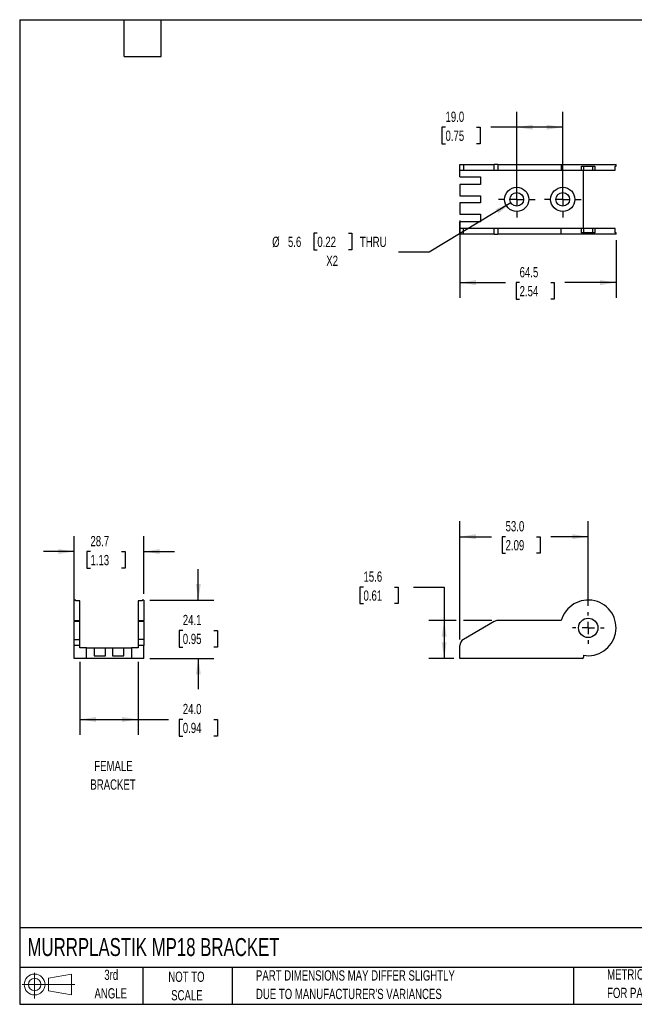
# Model space of a CAD drawing. Header units: millimetres. Extents: x 13 to 546, y 13 to 419.
# Tile 1 of 2: x 13 to 266, y 13 to 419. Entities that reach past the tile are written whole.
import ezdxf

# ---------------------------------------------------------------- set-up
doc = ezdxf.new("R2010")
doc.units = ezdxf.units.MM
doc.header["$LTSCALE"] = 2
doc.linetypes.add('CENTERX2', pattern=[20.32, 12.7, -2.54, 2.54, -2.54])
doc.layers.add('CENTER', color=40, linetype='CENTERX2')
doc.layers.add('SLD-DEFPOINTS', color=7, linetype='Continuous')
doc.layers.add('DIMENSIONS', color=140, linetype='Continuous', lineweight=25)
doc.layers.add('TEXT', color=140, linetype='Continuous', lineweight=25)
doc.styles.add('SLDTEXTSTYLE0', font='TXT', dxfattribs={"width": 0.7})
doc.dimstyles.new('SLDDIMSTYLE0', dxfattribs={"dimtxt": 4.316016, "dimasz": 6.604, "dimexe": 0, "dimexo": 0.0625, "dimgap": 1.079004, "dimtad": 0, "dimtih": 1, "dimtoh": 1, "dimrnd": 1e-09, "dimzin": 12, "dimdsep": 46, "dimtxsty": 'SLDTEXTSTYLE0', "dimsah": 1, "dimcen": 0.09, "dimadec": 0, "dimazin": 3, "dimtfac": 1, "dimtofl": 0, "dimtmove": 0, "dimatfit": 3, "dimfxl": 0, "dimfrac": 2, "dimtolj": 1, "dimtzin": 12, "dimarcsym": 0})
doc.dimstyles.new('SLDDIMSTYLE1', dxfattribs={"dimtxt": 4.316016, "dimasz": 6.604, "dimexe": 0, "dimexo": 0.0625, "dimgap": 1.079004, "dimtad": 0, "dimtih": 1, "dimtoh": 1, "dimrnd": 1e-09, "dimzin": 4, "dimdsep": 46, "dimtxsty": 'SLDTEXTSTYLE0', "dimsah": 1, "dimcen": 0.09, "dimadec": 0, "dimazin": 1, "dimtfac": 1, "dimtofl": 0, "dimtmove": 0, "dimatfit": 3, "dimfxl": 0, "dimfrac": 2, "dimtolj": 1, "dimtzin": 12, "dimarcsym": 0})
doc.dimstyles.new('SLDDIMSTYLE3', dxfattribs={"dimtxt": 4.316016, "dimasz": 6.604, "dimexe": 0, "dimexo": 0.0625, "dimgap": 1.079004, "dimtad": 0, "dimtih": 1, "dimtoh": 1, "dimrnd": 1e-09, "dimzin": 12, "dimdsep": 46, "dimtxsty": 'SLDTEXTSTYLE0', "dimsah": 1, "dimcen": 0.09, "dimadec": 0, "dimazin": 3, "dimtfac": 1, "dimtmove": 0, "dimatfit": 0, "dimfxl": 0, "dimfrac": 2, "dimtolj": 1, "dimtzin": 12, "dimarcsym": 0})
doc.dimstyles.new('SLDDIMSTYLE4', dxfattribs={"dimtxt": 4.316016, "dimasz": 6.604, "dimexe": 0, "dimexo": 0.0625, "dimgap": 1.079004, "dimtad": 0, "dimtih": 1, "dimtoh": 1, "dimrnd": 1e-09, "dimzin": 12, "dimdsep": 46, "dimtxsty": 'SLDTEXTSTYLE0', "dimsah": 1, "dimcen": 0, "dimadec": 0, "dimazin": 3, "dimtfac": 1, "dimtofl": 0, "dimtmove": 0, "dimatfit": 3, "dimfxl": 0, "dimfrac": 2, "dimtolj": 1, "dimtzin": 12, "dimarcsym": 0})

# ---------------------------------------------------------------- blocks, each defined once
blk = doc.blocks.new('Block11')
at = {"color": 7, "linetype": 'Continuous', "lineweight": 18}
for p, q in [((5.18, 10.62), (5.18, 0)), ((10.96, 8.33), (20.35, 10.06)), ((10.96, 3.19), (10.96, 8.33)), ((20.35, 10.06), (20.35, 1.46)), ((0, 5.76), (21.75, 5.76)), ((10.96, 3.19), (20.35, 1.46))]:
    blk.add_line(p, q, dxfattribs=at)
for radius in [4.3, 2.57]:
    blk.add_circle((5.18, 5.76), radius, dxfattribs=at)
blk = doc.blocks.new('Block12')
at = {"layer": 'SLD-DEFPOINTS'}
blk.add_blockref('Block11', (0, 0), dxfattribs=at)
blk = doc.blocks.new('_D_1')
at = {"layer": 'DIMENSIONS'}
for p, q in [((154.64, 184.93), (153.19, 184.93)), ((153.19, 184.93), (153.19, 178.07)), ((167.47, 184.93), (168.92, 184.93)), ((168.92, 184.93), (168.92, 178.07)), ((175.25, 184.93), (187.95, 184.93)), ((187.95, 184.93), (187.95, 171.07)), ((153.19, 178.07), (154.64, 178.07)), ((168.92, 178.07), (167.47, 178.07)), ((192.89, 171.07), (181.6, 171.07)), ((187.95, 171.07), (187.95, 155.47)), ((207.57, 171.07), (195.94, 171.07)), ((191.87, 155.47), (181.6, 155.47))]:
    blk.add_line(p, q, dxfattribs=at)
for points in [[(187.95, 171.07), (186.93, 164.47), (188.96, 164.47)], [(187.95, 155.47), (188.96, 162.08), (186.93, 162.08)]]:
    blk.add_solid(points, dxfattribs=at)
at = {"layer": 'DIMENSIONS', "char_height": 4.233, "attachment_point": 1, "style": 'SLDTEXTSTYLE0'}
for s, insert in [('15.6', (154.64, 191.35)), ('0.61', (154.64, 183.52))]:
    blk.add_mtext(s, dxfattribs=dict(at, insert=insert))
blk = doc.blocks.new('_D_3')
at = {"layer": 'DIMENSIONS'}
for p, q in [((194.41, 163.28), (194.41, 212.06)), ((247.41, 177.15), (247.41, 212.06)), ((194.41, 205.71), (207.45, 205.71)), ((213.3, 205.71), (211.85, 205.71)), ((211.85, 205.71), (211.85, 198.85)), ((226.13, 205.71), (227.58, 205.71)), ((227.58, 205.71), (227.58, 198.85)), ((247.41, 205.71), (231.97, 205.71)), ((211.85, 198.85), (213.3, 198.85)), ((227.58, 198.85), (226.13, 198.85))]:
    blk.add_line(p, q, dxfattribs=at)
for points in [[(194.41, 205.71), (201.02, 204.69), (201.02, 206.72)], [(247.41, 205.71), (240.81, 206.72), (240.81, 204.69)]]:
    blk.add_solid(points, dxfattribs=at)
at = {"layer": 'DIMENSIONS', "char_height": 4.233, "attachment_point": 1, "style": 'SLDTEXTSTYLE0'}
for s, insert in [('53.0', (213.3, 212.13)), ('2.09', (213.3, 204.3))]:
    blk.add_mtext(s, dxfattribs=dict(at, insert=insert))
blk = doc.blocks.new('SW_CENTERMARKSYMBOL_0')
at = {"layer": 'CENTER', "color": 0}
for p, q in [((0, 5.08), (0, 6.54)), ((-5.08, 0), (-6.54, 0)), ((0, 0), (-2.54, 0)), ((0, 0), (0, 2.54)), ((0, 0), (0, -2.54)), ((0, 0), (2.54, 0)), ((5.08, 0), (6.54, 0)), ((0, -5.08), (0, -6.54))]:
    blk.add_line(p, q, dxfattribs=at)
blk = doc.blocks.new('_D_8')
at = {"layer": 'DIMENSIONS'}
for p, q in [((217.91, 347.47), (217.91, 381.07)), ((236.91, 347.47), (236.91, 381.07)), ((188.5, 374.72), (187.05, 374.72)), ((187.05, 374.72), (187.05, 367.86)), ((201.33, 374.72), (202.78, 374.72)), ((202.78, 374.72), (202.78, 367.86)), ((217.91, 374.72), (207.17, 374.72)), ((236.91, 374.72), (217.91, 374.72)), ((187.05, 367.86), (188.5, 367.86)), ((202.78, 367.86), (201.33, 367.86))]:
    blk.add_line(p, q, dxfattribs=at)
for points in [[(217.91, 374.72), (224.52, 373.71), (224.52, 375.74)], [(236.91, 374.72), (230.31, 375.74), (230.31, 373.71)]]:
    blk.add_solid(points, dxfattribs=at)
at = {"layer": 'DIMENSIONS', "char_height": 4.233, "attachment_point": 1, "style": 'SLDTEXTSTYLE0'}
for s, insert in [('19.0', (188.5, 381.15)), ('0.75', (188.5, 373.32))]:
    blk.add_mtext(s, dxfattribs=dict(at, insert=insert))
blk = doc.blocks.new('_D_9')
at = {"layer": 'DIMENSIONS'}
for p, q in [((194.41, 336.24), (194.41, 304.23)), ((258.91, 328.04), (258.91, 304.23)), ((194.41, 310.58), (213.24, 310.58)), ((219.09, 310.58), (217.64, 310.58)), ((217.64, 310.58), (217.64, 303.72)), ((231.92, 310.58), (233.37, 310.58)), ((233.37, 310.58), (233.37, 303.72)), ((258.91, 310.58), (237.77, 310.58)), ((217.64, 303.72), (219.09, 303.72)), ((233.37, 303.72), (231.92, 303.72))]:
    blk.add_line(p, q, dxfattribs=at)
for points in [[(194.41, 310.58), (201.02, 309.56), (201.02, 311.6)], [(258.91, 310.58), (252.31, 311.6), (252.31, 309.56)]]:
    blk.add_solid(points, dxfattribs=at)
at = {"layer": 'DIMENSIONS', "char_height": 4.233, "attachment_point": 1, "style": 'SLDTEXTSTYLE0'}
for s, insert in [('64.5', (219.09, 317)), ('2.54', (219.09, 309.18))]:
    blk.add_mtext(s, dxfattribs=dict(at, insert=insert))
blk = doc.blocks.new('_D_10')
at = {"layer": 'DIMENSIONS'}
for p, q in [((215.51, 343.48), (181.77, 323.1)), ((135.58, 330.92), (134.13, 330.92)), ((134.13, 330.92), (134.13, 324.06)), ((148.41, 330.92), (149.86, 330.92)), ((149.86, 330.92), (149.86, 324.06)), ((134.13, 324.06), (135.58, 324.06)), ((149.86, 324.06), (148.41, 324.06)), ((181.77, 323.1), (169.07, 323.1))]:
    blk.add_line(p, q, dxfattribs=at)
blk.add_solid([(215.51, 343.48), (209.34, 340.94), (210.39, 339.2)], dxfattribs=at)
at = {"layer": 'DIMENSIONS', "char_height": 4.233, "attachment_point": 1, "style": 'SLDTEXTSTYLE0'}
for s, insert in [('%%c', (116.93, 329.52)), ('5.6', (123.45, 329.52)), ('0.22', (135.58, 329.52)), ('THRU', (153.16, 329.52)), ('X2', (139.27, 321.7))]:
    blk.add_mtext(s, dxfattribs=dict(at, insert=insert))
blk = doc.blocks.new('SW_CENTERMARKSYMBOL_2')
at = {"layer": 'CENTER', "color": 0}
for p, q in [((0, 5.08), (0, 7.54)), ((-5.08, 0), (-7.54, 0)), ((0, 0), (-2.54, 0)), ((0, 0), (0, 2.54)), ((0, 0), (0, -2.54)), ((0, 0), (2.54, 0)), ((5.08, 0), (7.54, 0)), ((0, -5.08), (0, -7.54))]:
    blk.add_line(p, q, dxfattribs=at)
blk = doc.blocks.new('SW_CENTERMARKSYMBOL_3')
at = {"layer": 'CENTER', "color": 0}
for p, q in [((0, 5.08), (0, 7.54)), ((-5.08, 0), (-7.54, 0)), ((0, 0), (-2.54, 0)), ((0, 0), (0, 2.54)), ((0, 0), (0, -2.54)), ((0, 0), (2.54, 0)), ((5.08, 0), (7.54, 0)), ((0, -5.08), (0, -7.54))]:
    blk.add_line(p, q, dxfattribs=at)
blk = doc.blocks.new('_D_13')
at = {"layer": 'DIMENSIONS'}
for p, q in [((35.21, 173.21), (35.21, 205.92)), ((63.91, 182.11), (63.91, 205.92)), ((35.21, 199.57), (22.51, 199.57)), ((41.92, 199.57), (40.47, 199.57)), ((40.47, 199.57), (40.47, 192.71)), ((54.75, 199.57), (56.2, 199.57)), ((56.2, 199.57), (56.2, 192.71)), ((63.91, 199.57), (76.61, 199.57)), ((40.47, 192.71), (41.92, 192.71)), ((56.2, 192.71), (54.75, 192.71))]:
    blk.add_line(p, q, dxfattribs=at)
for points in [[(35.21, 199.57), (28.61, 200.59), (28.61, 198.56)], [(63.91, 199.57), (70.51, 198.56), (70.51, 200.59)]]:
    blk.add_solid(points, dxfattribs=at)
at = {"layer": 'DIMENSIONS', "char_height": 4.233, "attachment_point": 1, "style": 'SLDTEXTSTYLE0'}
for s, insert in [('28.7', (41.92, 206)), ('1.13', (41.92, 198.17))]:
    blk.add_mtext(s, dxfattribs=dict(at, insert=insert))
blk = doc.blocks.new('_D_14')
at = {"layer": 'DIMENSIONS'}
for p, q in [((86.45, 179.57), (86.45, 192.27)), ((66.45, 179.57), (92.8, 179.57)), ((80.04, 167.03), (78.59, 167.03)), ((78.59, 167.03), (78.59, 160.17)), ((92.86, 167.03), (94.31, 167.03)), ((94.31, 167.03), (94.31, 160.17)), ((78.59, 160.17), (80.04, 160.17)), ((94.31, 160.17), (92.86, 160.17)), ((66.45, 155.47), (92.8, 155.47)), ((86.45, 155.47), (86.45, 142.77))]:
    blk.add_line(p, q, dxfattribs=at)
for points in [[(86.45, 179.57), (87.47, 186.18), (85.43, 186.18)], [(86.45, 155.47), (85.43, 148.87), (87.47, 148.87)]]:
    blk.add_solid(points, dxfattribs=at)
at = {"layer": 'DIMENSIONS', "char_height": 4.233, "attachment_point": 1, "style": 'SLDTEXTSTYLE0'}
for s, insert in [('24.1', (80.04, 173.45)), ('0.95', (80.04, 165.63))]:
    blk.add_mtext(s, dxfattribs=dict(at, insert=insert))
blk = doc.blocks.new('_D_15')
at = {"layer": 'DIMENSIONS'}
for p, q in [((37.56, 154.03), (37.56, 123.93)), ((61.56, 154.03), (61.56, 123.93)), ((37.56, 130.28), (61.56, 130.28)), ((61.56, 130.28), (74.19, 130.28)), ((80.04, 130.28), (78.59, 130.28)), ((78.59, 130.28), (78.59, 123.42)), ((92.86, 130.28), (94.31, 130.28)), ((94.31, 130.28), (94.31, 123.42)), ((78.59, 123.42), (80.04, 123.42)), ((94.31, 123.42), (92.86, 123.42))]:
    blk.add_line(p, q, dxfattribs=at)
for points in [[(37.56, 130.28), (44.16, 129.26), (44.16, 131.29)], [(61.56, 130.28), (54.96, 131.29), (54.96, 129.26)]]:
    blk.add_solid(points, dxfattribs=at)
at = {"layer": 'DIMENSIONS', "char_height": 4.233, "attachment_point": 1, "style": 'SLDTEXTSTYLE0'}
for s, insert in [('24.0', (80.04, 136.7)), ('0.94', (80.04, 128.88))]:
    blk.add_mtext(s, dxfattribs=dict(at, insert=insert))

msp = doc.modelspace()

# ---------------------------------------------------------------- linework, layer by layer
for p, q in [((194.412, 356.931), (194.412, 359.281)), ((194.412, 359.281), (195.912, 359.281)), ((195.912, 359.281), (195.912, 356.931)), ((195.912, 359.281), (208.614, 359.281)), ((208.614, 356.931), (208.614, 359.281)), ((210.114, 359.281), (208.614, 359.281)), ((210.114, 359.281), (210.114, 356.931)), ((210.114, 359.281), (236.31, 359.281)), ((236.31, 359.281), (236.31, 356.931)), ((236.31, 359.281), (258.912, 359.281)), ((244.662, 356.931), (244.662, 358.681)), ((244.662, 358.681), (250.162, 358.681)), ((245.462, 358.681), (245.462, 356.931)), ((249.362, 356.931), (249.362, 358.681)), ((250.162, 358.681), (250.162, 356.931)), ((258.578, 358.681), (258.912, 358.681)), ((258.578, 356.931), (258.578, 358.681)), ((258.912, 358.681), (258.912, 359.281)), ((194.412, 356.931), (195.912, 356.931)), ((194.412, 354.181), (194.412, 356.931)), ((194.412, 354.181), (202.912, 354.181)), ((195.912, 356.931), (208.614, 356.931)), ((202.912, 354.181), (202.912, 351.081)), ((208.614, 356.931), (210.114, 356.931)), ((210.114, 356.931), (236.31, 356.931)), ((236.31, 356.931), (244.662, 356.931)), ((244.662, 356.931), (245.462, 356.931)), ((245.412, 332.931), (245.412, 356.931)), ((245.462, 356.931), (249.362, 356.931)), ((249.362, 356.931), (250.162, 356.931)), ((250.162, 356.931), (258.578, 356.931)), ((194.412, 351.081), (194.412, 346.381)), ((202.912, 351.081), (194.412, 351.081)), ((194.412, 346.381), (202.912, 346.381)), ((202.912, 346.381), (202.912, 343.481)), ((194.412, 343.481), (194.412, 338.781)), ((202.912, 343.481), (194.412, 343.481)), ((194.412, 338.781), (202.912, 338.781)), ((202.912, 338.781), (202.912, 335.681)), ((202.912, 335.681), (194.412, 335.681)), ((194.412, 332.931), (194.412, 335.681)), ((194.412, 330.581), (194.412, 332.931)), ((195.912, 332.931), (194.412, 332.931)), ((195.912, 330.581), (194.412, 330.581)), ((195.912, 330.581), (195.912, 332.931)), ((208.614, 332.931), (195.912, 332.931)), ((208.614, 330.581), (195.912, 330.581)), ((208.614, 330.581), (208.614, 332.931)), ((210.114, 332.931), (208.614, 332.931)), ((208.614, 330.581), (210.114, 330.581)), ((210.114, 332.931), (210.114, 330.581)), ((236.31, 332.931), (210.114, 332.931)), ((236.31, 330.581), (210.114, 330.581)), ((244.662, 332.931), (236.31, 332.931)), ((236.31, 330.581), (236.31, 332.931)), ((258.912, 330.581), (236.31, 330.581)), ((244.662, 331.181), (244.662, 332.931)), ((245.462, 332.931), (244.662, 332.931)), ((250.162, 331.181), (244.662, 331.181)), ((245.462, 332.931), (245.462, 331.181)), ((249.362, 332.931), (245.462, 332.931)), ((249.362, 331.181), (249.362, 332.931)), ((250.162, 332.931), (249.362, 332.931)), ((250.162, 332.931), (250.162, 331.181)), ((258.578, 332.931), (250.162, 332.931)), ((258.578, 331.181), (258.578, 332.931)), ((258.912, 331.181), (258.578, 331.181)), ((258.912, 330.581), (258.912, 331.181)), ((35.811, 179.572), (35.211, 179.572)), ((35.211, 171.074), (35.211, 179.572)), ((35.811, 179.239), (35.811, 179.572)), ((37.561, 179.239), (35.811, 179.239)), ((37.561, 171.074), (37.561, 179.239)), ((63.311, 179.239), (61.561, 179.239)), ((61.561, 179.239), (61.561, 171.074)), ((63.911, 179.572), (63.311, 179.572)), ((63.311, 179.572), (63.311, 179.239)), ((63.911, 179.572), (63.911, 171.074)), ((35.211, 171.074), (37.561, 171.074)), ((35.211, 171.074), (35.211, 170.672)), ((37.561, 170.672), (37.561, 171.074)), ((61.561, 171.074), (63.911, 171.074)), ((61.561, 171.074), (61.561, 170.672)), ((63.911, 170.672), (63.911, 171.074)), ((236.31, 171.074), (210.114, 171.074)), ((37.561, 170.672), (35.211, 170.672)), ((35.211, 163.338), (35.211, 170.672)), ((37.561, 163.338), (37.561, 170.672)), ((63.911, 170.672), (61.561, 170.672)), ((61.561, 170.672), (61.561, 163.338)), ((63.911, 170.672), (63.911, 163.338)), ((208.614, 170.672), (195.912, 163.338)), ((35.211, 163.338), (37.561, 163.338)), ((35.211, 160.74), (35.211, 163.338)), ((37.561, 160.74), (37.561, 163.338)), ((63.911, 163.338), (61.561, 163.338)), ((61.561, 163.338), (61.561, 160.74)), ((63.911, 163.338), (63.911, 160.74)), ((37.561, 160.74), (35.211, 160.74)), ((35.211, 155.472), (35.211, 160.74)), ((37.561, 159.772), (37.561, 160.74)), ((40.311, 159.772), (37.561, 159.772)), ((40.311, 155.472), (40.311, 159.772)), ((40.311, 159.772), (43.411, 159.772)), ((43.411, 159.772), (43.411, 156.572)), ((43.411, 159.772), (48.111, 159.772)), ((48.111, 156.572), (48.111, 159.772)), ((48.111, 159.772), (51.011, 159.772)), ((51.011, 159.772), (51.011, 156.572)), ((51.011, 159.772), (55.711, 159.772)), ((55.711, 156.572), (55.711, 159.772)), ((55.711, 159.772), (58.811, 159.772)), ((58.811, 159.772), (58.811, 155.472)), ((61.561, 159.772), (58.811, 159.772)), ((63.911, 160.74), (61.561, 160.74)), ((61.561, 160.74), (61.561, 159.772)), ((63.911, 155.472), (63.911, 160.74)), ((194.412, 155.472), (194.412, 160.74)), ((40.311, 155.472), (35.211, 155.472)), ((58.811, 155.472), (40.311, 155.472)), ((43.411, 156.572), (48.111, 156.572)), ((51.011, 156.572), (55.711, 156.572)), ((63.911, 155.472), (58.811, 155.472)), ((244.912, 155.472), (194.412, 155.472)), ((245.412, 156.747), (245.412, 155.972))]:
    msp.add_line(p, q)
for centre, radius in [((217.912, 344.931), 5), ((236.912, 344.931), 5), ((217.912, 344.931), 2.8), ((236.912, 344.931), 2.8), ((247.412, 168.072), 4)]:
    msp.add_circle(centre, radius)
for centre, radius, start, end in [((247.412, 168.072), 11.5, 259.98459, 164.86929), ((210.114, 168.074), 3, 90, 120), ((197.412, 160.74), 3, 120, 180), ((244.912, 155.972), 0.5, 270, 0)]:
    msp.add_arc(centre, radius, start, end)
at = {"layer": 'TEXT'}
for p, q in [((12.7, 419.1), (546.1, 419.1)), ((12.7, 419.1), (12.7, 12.7)), ((55.88, 403.86), (55.88, 419.1)), ((71.12, 403.86), (71.12, 419.1)), ((55.88, 403.86), (71.12, 403.86)), ((546.1, 44.252), (12.7, 44.252)), ((546.1, 27.94), (12.7, 27.94)), ((63.5, 27.94), (63.5, 12.7)), ((100.423, 27.94), (100.423, 12.7)), ((241.293, 27.94), (241.293, 12.7)), ((12.7, 12.7), (546.1, 12.7))]:
    msp.add_line(p, q, dxfattribs=at)

# ---------------------------------------------------------------- block references
at = {"layer": 'CENTER'}
for name, p in [('SW_CENTERMARKSYMBOL_2', (217.912, 344.931)), ('SW_CENTERMARKSYMBOL_3', (236.912, 344.931)), ('SW_CENTERMARKSYMBOL_0', (247.412, 168.072))]:
    msp.add_blockref(name, p, dxfattribs=at)
at = {"layer": 'SLD-DEFPOINTS'}
msp.add_blockref('Block12', (13.676, 15.108), dxfattribs=at)

# ---------------------------------------------------------------- texts
at = {"layer": 'TEXT', "style": 'SLDTEXTSTYLE0'}
for s, insert, char_height, attachment_point in [('FEMALE', (51.394, 113.178), 4.2333, 2), ('BRACKET', (51.234, 105.534), 4.2333, 2), ('MURRPLASTIK MP18 BRACKET', (15.931, 40.037), 7.40833, 1), ('3rd', (50.493, 26.987), 4.2333, 2), ('NOT TO', (81.537, 26.197), 4.2333, 2), ('PART DIMENSIONS MAY DIFFER SLIGHTLY', (110.239, 26.735), 4.23333, 1), ('METRIC UNITS USED', (255.209, 27.165), 4.23333, 1), ('ANGLE', (50.298, 19.342), 4.2333, 2), ('SCALE', (81.729, 18.553), 4.2333, 2), ("DUE TO MANUFACTURER'S VARIANCES", (110.239, 19.09), 4.23333, 1), ('FOR PART DESIGN', (255.209, 19.521), 4.23333, 1)]:
    msp.add_mtext(s, dxfattribs=dict(at, insert=insert, char_height=char_height, attachment_point=attachment_point))

# ---------------------------------------------------------------- dimensions: what is measured, and where the dimension line sits
at = {"layer": 'DIMENSIONS'}
for base, p1, p2, dimstyle, picture, middle in [((236.912, 374.723), (217.912, 344.931), (236.912, 344.931), 'SLDDIMSTYLE1', '_D_8', (194.914, 374.723)), ((194.412, 310.58), (258.912, 330.581), (194.412, 338.781), 'SLDDIMSTYLE0', '_D_9', (225.505, 310.58)), ((194.412, 205.705), (247.412, 174.612), (194.412, 160.74), 'SLDDIMSTYLE1', '_D_3', (219.714, 205.705)), ((35.211, 199.572), (63.911, 179.572), (35.211, 170.672), 'SLDDIMSTYLE3', '_D_13', (48.336, 199.572)), ((61.561, 130.278), (37.561, 156.572), (61.561, 156.572), 'SLDDIMSTYLE1', '_D_15', (86.45, 130.278))]:
    dim = msp.add_linear_dim(base=base, p1=p1, p2=p2, dimstyle=dimstyle, dxfattribs=at)
    dim.commit()
    dim.dimension.update_dxf_attribs({"geometry": picture, "text_midpoint": middle, "dimtype": 160})
dim = msp.add_diameter_dim_2p(p1=(220.308, 346.378), p2=(215.515, 343.483), text='<> THRU\\PX2', dimstyle='SLDDIMSTYLE4', dxfattribs=at)
dim.commit()
dim.dimension.update_dxf_attribs({"geometry": '_D_10', "text_midpoint": (143.002, 324.065), "dimtype": 163})
for base, p1, p2, dimstyle, picture, middle in [((86.45, 179.572), (63.911, 155.472), (63.911, 179.572), 'SLDDIMSTYLE3', '_D_14', (86.45, 167.029)), ((187.948, 155.472), (210.114, 171.074), (194.412, 155.472), 'SLDDIMSTYLE0', '_D_1', (187.948, 184.927))]:
    dim = msp.add_linear_dim(base=base, p1=p1, p2=p2, angle=90, dimstyle=dimstyle, dxfattribs=at)
    dim.commit()
    dim.dimension.update_dxf_attribs({"geometry": picture, "text_midpoint": middle, "dimtype": 160})

doc.saveas('drawing.dxf')
